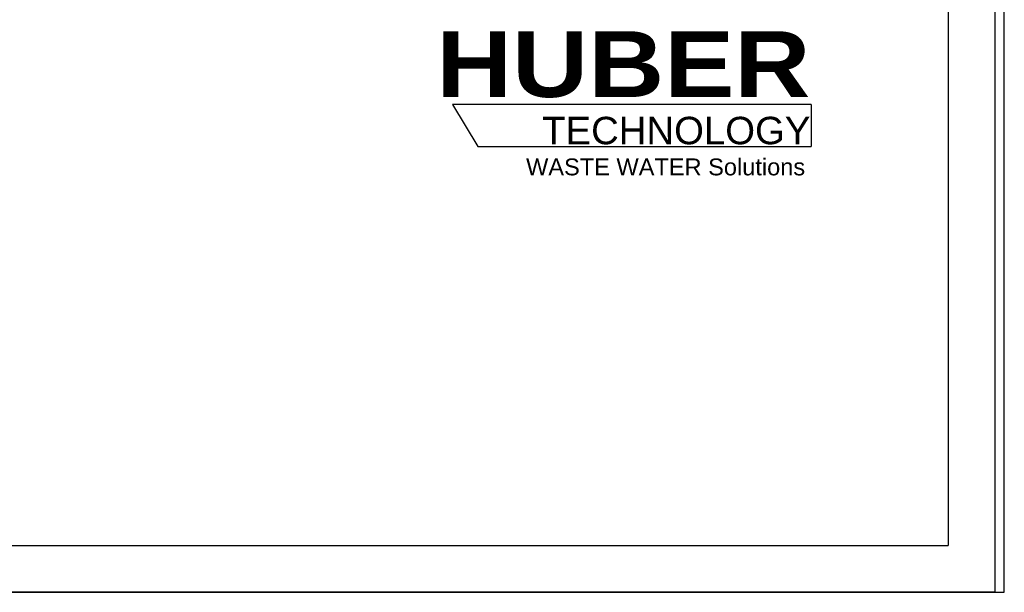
# Model space of a CAD drawing. Header units: millimetres. Extents: x 0 to 2100, y 0 to 2970.
# Tile 2 of 23: x 1050 to 2100, y 0 to 611. Entities that reach past the tile are written whole.
import ezdxf

# ---------------------------------------------------------------- set-up
doc = ezdxf.new("R2010")
doc.units = ezdxf.units.MM
doc.header["$LTSCALE"] = 193.6
doc.layers.get('0').update_dxf_attribs({"linetype": 'CONTINUOUS'})
doc.layers.add('HUBER_Logo_BL0', color=7, linetype='CONTINUOUS')
doc.styles.add('TEXTSTYLE_2', font='ariblk.ttf')
doc.styles.add('TEXTSTYLE_3', font='arial.ttf')

# ---------------------------------------------------------------- blocks, each defined once
blk = doc.blocks.new('HUBER_LOGO_BL0', base_point=(1705.8, 504.8))
at = {"layer": 'HUBER_Logo_BL0', "color": 5, "linetype": 'CONTINUOUS'}
for p, q in [((1894.2, 520.3), (1511.7, 520.3)), ((1511.7, 520.3), (1538.7, 475.3)), ((1894.2, 520.3), (1894.2, 475.3)), ((1538.7, 475.3), (1894.2, 475.3))]:
    blk.add_line(p, q, dxfattribs=at)
at = {"layer": 'HUBER_Logo_BL0', "color": 2, "linetype": 'CONTINUOUS', "attachment_point": 3, "line_spacing_factor": 0.78}
for s, insert, char_height, width, style in [('HUBER\\P\\Farial.ttf;\\H29.25;TECHNOLOGY ', (1893.2, 598.3), 70.2, 387.672, 'TEXTSTYLE_2'), ('WASTE WATER Solutions', (1887.6, 462.6), 18, 297.033, 'TEXTSTYLE_3')]:
    blk.add_mtext(s, dxfattribs=dict(at, insert=insert, char_height=char_height, width=width, style=style))

msp = doc.modelspace()

# ---------------------------------------------------------------- linework, layer by layer
at = {"color": 7, "linetype": 'CONTINUOUS'}
for p, q in [((2100, 0), (2100, 2970)), ((2100, 0), (2100, 2970)), ((0, 0), (2100, 0)), ((0, 0), (2100, 0))]:
    msp.add_line(p, q, dxfattribs=at)
at = {"color": 3, "linetype": 'CONTINUOUS'}
for p, q in [((2090, 2950), (2090, 0)), ((2090, 0), (0, 0))]:
    msp.add_line(p, q, dxfattribs=at)
at = {"color": 5, "linetype": 'CONTINUOUS'}
for p in [(2040, 2900), (200, 50)]:
    msp.add_line(p, (2040, 50), dxfattribs=at)

# ---------------------------------------------------------------- block references
at = {"layer": 'HUBER_Logo_BL0'}
msp.add_blockref('HUBER_LOGO_BL0', (1705.8, 504.77), dxfattribs=at)

doc.saveas('drawing.dxf')
